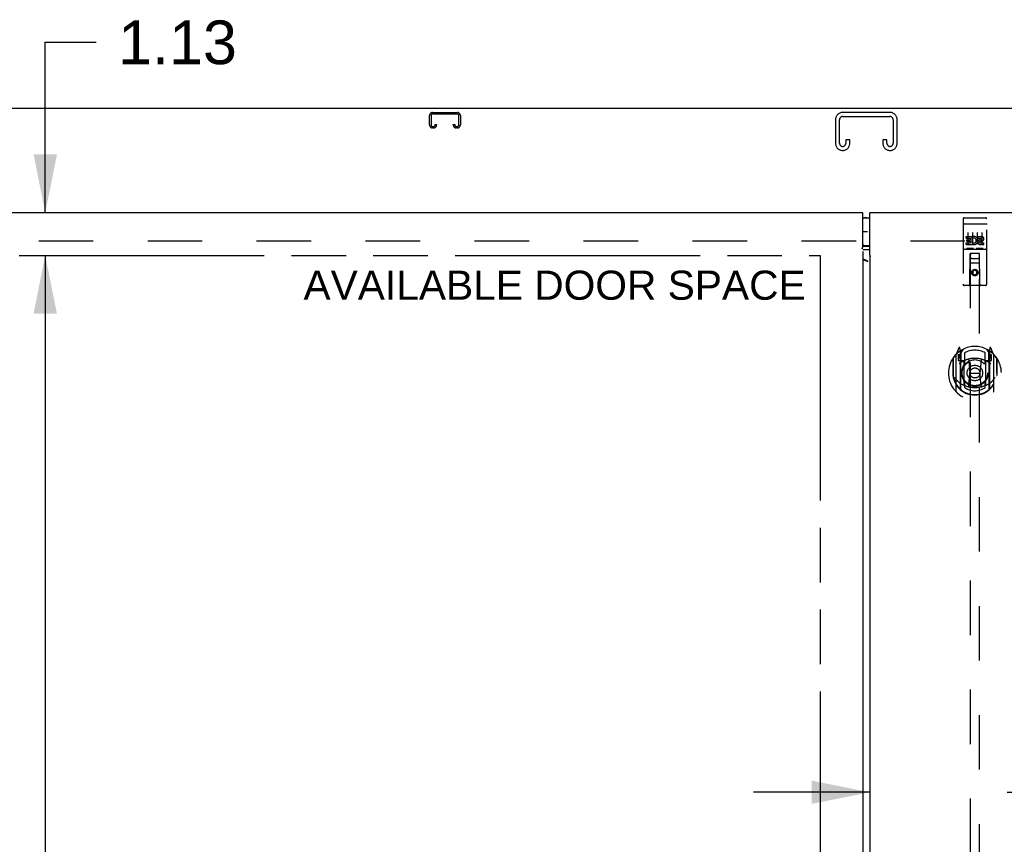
# Model space of a CAD drawing. Header units: inches. Extents: x 0 to 262, y 0 to 169.
# Tile 7 of 12: x 63 to 89, y 100 to 122. Entities that reach past the tile are written whole.
import ezdxf

# ---------------------------------------------------------------- set-up
doc = ezdxf.new("R2010")
doc.units = ezdxf.units.IN
doc.header["$LTSCALE"] = 14.384615
doc.header["$MEASUREMENT"] = 0
doc.linetypes.add('HIDDEN', pattern=[0.2, 0.1, -0.1])
doc.linetypes.add('PHANTOM', pattern=[0.8, 0.45, -0.05, 0.1, -0.05, 0.1, -0.05])
doc.layers.get('0').update_dxf_attribs({"linetype": 'CONTINUOUS'})
for name, color, linetype in [('02___PRT_ALL_AXES', 7, 'CONTINUOUS'), ('AVAILABLE_DOOR_SPACE', 7, 'CONTINUOUS'), ('DEFAULT_2', 8, 'HIDDEN'), ('DIMENSIONS', 7, 'CONTINUOUS'), ('GASKET', 7, 'CONTINUOUS')]:
    doc.layers.add(name, color=color, linetype=linetype)
doc.styles.get("Standard").update_dxf_attribs({"font": 'arial.ttf'})
doc.dimstyles.new('DIMSTYLE_1', dxfattribs={"dimtxt": 1.153846, "dimasz": 1.538462, "dimexe": 0.09, "dimexo": 0.07, "dimgap": 0.0375, "dimtad": 0, "dimtih": 1, "dimtoh": 1, "dimzin": 4, "dimdsep": 46, "dimtxsty": 'Standard', "dimblk": '_FILLED', "dimblk1": '_FILLED', "dimblk2": '_FILLED', "dimcen": 0.09, "dimazin": 1, "dimtfac": 1, "dimtdec": 3, "dimtofl": 0, "dimtmove": 0, "dimatfit": 3, "dimldrblk": '_FILLED', "dimfxl": 1, "dimtolj": 1, "dimtzin": 4, "dimarcsym": 0})

# ---------------------------------------------------------------- blocks, each defined once
blk = doc.blocks.new('_FILLED')
at = {"color": 0, "linetype": 'ByBlock'}
blk.add_solid([(0, 0), (-1, 0.2), (-1, -0.2)], dxfattribs=at)
blk = doc.blocks.new('*D15')
at = {"layer": 'DIMENSIONS', "color": 2, "linetype": 'Continuous'}
for p, q in [((85.184, 101.842), (82.107, 101.842)), ((88.809, 101.842), (91.559, 101.842))]:
    blk.add_line(p, q, dxfattribs=at)
at = {"layer": 'DIMENSIONS', "color": 2, "linetype": 'Continuous', "xscale": 1.5384615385, "yscale": 1.5384615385, "zscale": 1.5384615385}
blk.add_blockref('_FILLED', (85.184, 101.842), dxfattribs=at)
at = {"layer": 'DIMENSIONS', "color": 2, "linetype": 'Continuous', "xscale": 1.5384615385, "yscale": 1.5384615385, "zscale": 1.5384615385, "rotation": 180}
blk.add_blockref('_FILLED', (88.809, 101.842), dxfattribs=at)
at = {"layer": 'DIMENSIONS', "color": 2, "linetype": 'Continuous', "insert": (92.136, 102.419), "char_height": 1.1538, "width": 3.13554, "attachment_point": 1, "line_spacing_factor": 0.9}
blk.add_mtext('3.63', dxfattribs=at)
blk = doc.blocks.new('*D17')
at = {"layer": 'DIMENSIONS', "color": 2, "linetype": 'Continuous'}
for p, q in [((51.216, 99.064), (64.951, 99.064)), ((83.872, 99.064), (70.137, 99.064))]:
    blk.add_line(p, q, dxfattribs=at)
at = {"layer": 'DIMENSIONS', "color": 2, "linetype": 'Continuous', "xscale": 1.5384615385, "yscale": 1.5384615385, "zscale": 1.5384615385, "rotation": 180}
blk.add_blockref('_FILLED', (51.216, 99.064), dxfattribs=at)
at = {"layer": 'DIMENSIONS', "color": 2, "linetype": 'Continuous', "xscale": 1.5384615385, "yscale": 1.5384615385, "zscale": 1.5384615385}
blk.add_blockref('_FILLED', (83.872, 99.064), dxfattribs=at)
at = {"layer": 'DIMENSIONS', "color": 2, "linetype": 'Continuous', "insert": (67.544, 99.641), "char_height": 1.1538, "width": 4.03203, "attachment_point": 2, "line_spacing_factor": 0.9}
blk.add_mtext('32.66', dxfattribs=at)
blk = doc.blocks.new('*D19')
at = {"layer": 'DIMENSIONS', "color": 2, "linetype": 'Continuous'}
for p, q in [((63.414, 117.138), (63.414, 121.637)), ((63.414, 121.637), (64.76, 121.637)), ((63.414, 116.013), (63.414, 112.936))]:
    blk.add_line(p, q, dxfattribs=at)
at = {"layer": 'DIMENSIONS', "color": 2, "linetype": 'Continuous', "xscale": 1.5384615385, "yscale": 1.5384615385, "zscale": 1.5384615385}
for p, rotation in [((63.414, 117.138), 270), ((63.414, 116.013), 90)]:
    blk.add_blockref('_FILLED', p, dxfattribs=dict(at, rotation=rotation))
at = {"layer": 'DIMENSIONS', "color": 2, "linetype": 'Continuous', "insert": (65.337, 122.214), "char_height": 1.1538, "width": 3.13554, "attachment_point": 1, "line_spacing_factor": 0.9}
blk.add_mtext('1.13', dxfattribs=at)
blk = doc.blocks.new('*D21')
at = {"layer": 'DIMENSIONS', "color": 2, "linetype": 'Continuous'}
for p, q in [((63.414, 116.013), (63.414, 87.041)), ((63.414, 55.763), (63.414, 83.003))]:
    blk.add_line(p, q, dxfattribs=at)
at = {"layer": 'DIMENSIONS', "color": 2, "linetype": 'Continuous', "xscale": 1.5384615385, "yscale": 1.5384615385, "zscale": 1.5384615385}
for p, rotation in [((63.414, 116.013), 90), ((63.414, 55.763), 270)]:
    blk.add_blockref('_FILLED', p, dxfattribs=dict(at, rotation=rotation))
at = {"layer": 'DIMENSIONS', "color": 2, "linetype": 'Continuous', "insert": (63.414, 86.465), "char_height": 1.1538, "width": 4.03203, "attachment_point": 2, "line_spacing_factor": 0.9}
blk.add_mtext('60.25\\Ptyp.', dxfattribs=at)

msp = doc.modelspace()

# ---------------------------------------------------------------- linework, layer by layer
at = {"color": 3, "linetype": 'Continuous'}
for p, q in [((121.039, 119.888), (49.143, 119.888)), ((84.997, 117.138), (49.507, 117.138)), ((84.997, 116.248), (84.997, 117.138)), ((85.184, 116.038), (85.184, 117.138)), ((120.674, 117.138), (85.184, 117.138)), ((84.997, 116.113), (84.997, 55.662)), ((85.184, 116.158), (85.02, 116.158)), ((85.184, 115.979), (85.184, 55.797)), ((85.191, 115.979), (85.184, 115.979)), ((85.191, 115.979), (85.195, 115.984)), ((85.003, 115.914), (84.999, 115.915))]:
    msp.add_line(p, q, dxfattribs=at)
at = {"color": 7, "linetype": 'Continuous'}
for p, q in [((84.997, 117.008), (85.184, 117.008)), ((85.184, 116.268), (84.997, 116.268)), ((84.997, 116.256), (84.999, 116.257)), ((85.02, 116.258), (85.184, 116.258))]:
    msp.add_line(p, q, dxfattribs=at)
at = {"color": 3, "linetype": 'Continuous'}
for points in [[(84.99, 116.189), (84.989, 116.191), (84.987, 116.193), (84.986, 116.194), (84.985, 116.195), (84.984, 116.196), (84.984, 116.197), (84.984, 116.198), (84.984, 116.198), (84.984, 116.199), (84.984, 116.199), (84.984, 116.2), (84.985, 116.201), (84.985, 116.201), (84.986, 116.202), (84.986, 116.203), (84.987, 116.205), (84.988, 116.206), (84.988, 116.208), (84.989, 116.21), (84.99, 116.212), (84.991, 116.214), (84.991, 116.217), (84.992, 116.219), (84.993, 116.223), (84.994, 116.226), (84.994, 116.23), (84.995, 116.234), (84.996, 116.238), (84.996, 116.243), (84.997, 116.248)], [(85.02, 116.158), (85.015, 116.158), (85.009, 116.158), (85.004, 116.158), (84.999, 116.157), (84.995, 116.157)], [(85.197, 115.99), (85.196, 115.991), (85.196, 115.992), (85.195, 115.993), (85.194, 115.994), (85.194, 115.995), (85.193, 115.997), (85.193, 115.998), (85.192, 116), (85.191, 116.002), (85.19, 116.004), (85.19, 116.006), (85.189, 116.009), (85.189, 116.012), (85.188, 116.014), (85.187, 116.017), (85.187, 116.02), (85.186, 116.023), (85.186, 116.026), (85.185, 116.03), (85.185, 116.033), (85.184, 116.038)], [(85.195, 115.984), (85.196, 115.985), (85.197, 115.986), (85.197, 115.987), (85.197, 115.987), (85.198, 115.988), (85.198, 115.988), (85.197, 115.989), (85.197, 115.989), (85.197, 115.99)], [(85.139, 115.849), (85.119, 115.855), (85.109, 115.859), (85.099, 115.862), (85.09, 115.866), (85.08, 115.869), (85.071, 115.873), (85.062, 115.876), (85.054, 115.879), (85.046, 115.883), (85.039, 115.886), (85.032, 115.89), (85.025, 115.893), (85.019, 115.897), (85.014, 115.9), (85.01, 115.903), (85.006, 115.907), (85.003, 115.91), (85, 115.914), (84.999, 115.915)], [(85.139, 115.849), (85.124, 115.857), (85.109, 115.865), (85.094, 115.874), (85.079, 115.882), (85.064, 115.889), (85.049, 115.896), (85.033, 115.903), (85.018, 115.909), (85.003, 115.914)]]:
    msp.add_lwpolyline(points, dxfattribs=at)
at = {"color": 7, "linetype": 'Continuous'}
msp.add_lwpolyline([(84.999, 116.257), (85.004, 116.257), (85.009, 116.257), (85.015, 116.258), (85.02, 116.258)], dxfattribs=at)
for centre, start, end in [((85.094, 116.828), 90, 122.8107), ((85.094, 116.448), 237.1893, 270)]:
    msp.add_arc(centre, 0.18, start, end, dxfattribs=at)
at = {"layer": '02___PRT_ALL_AXES', "color": 8, "linetype": 'HIDDEN'}
for p, q in [((87.673, 117.005), (88.238, 117.005)), ((87.724, 116.47), (87.724, 116.512)), ((87.724, 116.512), (87.88, 116.512)), ((87.724, 116.47), (87.838, 116.47)), ((87.838, 116.427), (87.838, 116.47)), ((87.88, 116.334), (87.88, 116.512)), ((87.905, 116.464), (87.888, 116.503)), ((88.036, 116.47), (88.036, 116.512)), ((88.036, 116.512), (88.129, 116.512)), ((88.036, 116.47), (88.129, 116.47)), ((87.724, 116.299), (87.724, 116.341)), ((87.724, 116.341), (87.838, 116.341)), ((87.724, 116.299), (87.88, 116.299)), ((87.745, 116.385), (87.745, 116.427)), ((87.745, 116.427), (87.838, 116.427)), ((87.745, 116.385), (87.838, 116.385)), ((87.838, 116.341), (87.838, 116.385)), ((87.88, 116.334), (87.893, 116.353)), ((87.88, 116.299), (87.88, 116.311)), ((87.884, 116.309), (87.88, 116.311)), ((88.096, 116.385), (88.143, 116.385)), ((88.1, 116.426), (88.129, 116.426)), ((88.1, 116.341), (88.193, 116.341)), ((88.1, 116.299), (88.193, 116.299)), ((88.193, 116.299), (88.193, 116.341)), ((87.673, 116.177), (88.238, 116.177))]:
    msp.add_line(p, q, dxfattribs=at)
msp.add_circle((87.956, 115.56), 0.085, dxfattribs=at)
for centre, radius, start, end in [((87.93, 116.405), 0.107, 244.2636, 113.4027), ((87.93, 116.405), 0.0639, 234.8895, 113.4026), ((88.129, 116.448), 0.0644, 282.2995, 90.0775), ((88.129, 116.448), 0.0219, 269.9011, 90), ((88.1, 116.362), 0.0635, 90, 270), ((88.1, 116.363), 0.0219, 100.307, 270)]:
    msp.add_arc(centre, radius, start, end, dxfattribs=at)
at = {"layer": 'AVAILABLE_DOOR_SPACE', "color": 4, "linetype": 'PHANTOM'}
for p, q in [((51.216, 116.013), (83.872, 116.013)), ((83.872, 116.013), (83.872, 55.763))]:
    msp.add_line(p, q, dxfattribs=at)
at = {"layer": 'DEFAULT_2', "color": 8, "linetype": 'HIDDEN'}
for p, q in [((73.559, 119.457), (73.559, 119.704)), ((73.599, 119.704), (73.599, 119.457)), ((73.639, 119.784), (74.292, 119.784)), ((74.292, 119.744), (73.639, 119.744)), ((74.332, 119.457), (74.332, 119.704)), ((74.372, 119.704), (74.372, 119.457)), ((84.278, 119.604), (84.278, 118.964)), ((84.382, 118.978), (84.382, 119.59)), ((85.723, 119.784), (84.458, 119.784)), ((84.472, 119.68), (85.709, 119.68)), ((85.799, 119.59), (85.799, 118.978)), ((85.903, 118.964), (85.903, 119.604)), ((73.639, 119.417), (73.667, 119.417)), ((73.667, 119.377), (73.639, 119.377)), ((73.707, 119.457), (73.707, 119.471)), ((73.707, 119.471), (73.747, 119.471)), ((73.747, 119.471), (73.747, 119.457)), ((74.184, 119.457), (74.184, 119.471)), ((74.184, 119.471), (74.224, 119.471)), ((74.224, 119.471), (74.224, 119.457)), ((74.264, 119.417), (74.292, 119.417)), ((74.292, 119.377), (74.264, 119.377)), ((84.549, 119.065), (84.549, 118.978)), ((84.653, 119.065), (84.549, 119.065)), ((84.653, 118.964), (84.653, 119.065)), ((85.528, 119.065), (85.528, 118.964)), ((85.632, 119.065), (85.528, 119.065)), ((85.632, 118.978), (85.632, 119.065)), ((84.458, 118.784), (84.473, 118.784)), ((85.708, 118.784), (85.723, 118.784)), ((87.643, 116.975), (87.643, 115.25)), ((87.738, 117.005), (87.923, 117.005)), ((87.988, 117.005), (88.173, 117.005)), ((88.268, 115.25), (88.268, 116.975)), ((87.66, 116.846), (87.659, 116.846)), ((87.661, 116.846), (87.66, 116.846)), ((87.661, 116.846), (87.661, 116.846)), ((87.662, 116.846), (87.661, 116.846)), ((87.663, 116.846), (87.662, 116.846)), ((87.664, 116.846), (87.663, 116.846)), ((87.665, 116.847), (87.664, 116.846)), ((87.665, 116.847), (87.665, 116.847)), ((87.666, 116.847), (87.665, 116.847)), ((87.667, 116.847), (87.666, 116.847)), ((87.668, 116.847), (87.667, 116.847)), ((87.669, 116.847), (87.668, 116.847)), ((87.67, 116.847), (87.669, 116.847)), ((87.67, 116.847), (87.67, 116.847)), ((87.671, 116.847), (87.67, 116.847)), ((87.672, 116.847), (87.671, 116.847)), ((87.673, 116.847), (87.672, 116.847)), ((87.673, 116.847), (88.238, 116.847)), ((88.238, 116.847), (88.239, 116.847)), ((88.239, 116.847), (88.24, 116.847)), ((88.24, 116.847), (88.241, 116.847)), ((88.241, 116.847), (88.242, 116.847)), ((88.242, 116.847), (88.243, 116.847)), ((88.243, 116.847), (88.243, 116.847)), ((88.243, 116.847), (88.244, 116.847)), ((88.244, 116.847), (88.245, 116.847)), ((88.245, 116.847), (88.246, 116.847)), ((88.246, 116.847), (88.247, 116.847)), ((88.247, 116.847), (88.247, 116.847)), ((88.249, 116.846), (88.249, 116.846)), ((88.251, 116.846), (88.251, 116.846)), ((87.768, 116.614), (87.768, 116.308)), ((87.893, 116.614), (87.893, 116.308)), ((88.018, 116.614), (88.018, 116.308)), ((88.143, 116.614), (88.143, 116.308)), ((119.341, 116.388), (50.841, 116.388)), ((87.917, 116.193), (87.745, 116.193)), ((88.167, 116.193), (87.995, 116.193)), ((87.673, 116.177), (88.238, 116.177)), ((87.826, 115.25), (87.829, 116.06)), ((87.831, 116.06), (87.829, 116.06)), ((87.831, 116.06), (87.831, 88.058)), ((88.081, 116.06), (87.831, 116.06)), ((87.871, 115.935), (88.041, 115.935)), ((88.081, 88.058), (88.081, 116.06)), ((88.082, 116.06), (88.081, 116.06)), ((88.086, 115.25), (88.082, 116.06)), ((88.083, 115.81), (87.828, 115.81)), ((87.956, 115.632), (87.893, 115.596)), ((87.893, 115.596), (87.893, 115.523)), ((87.893, 115.596), (87.903, 115.59)), ((87.893, 115.523), (87.903, 115.529)), ((87.893, 115.523), (87.956, 115.487)), ((87.956, 115.62), (87.903, 115.59)), ((87.903, 115.59), (87.903, 115.529)), ((87.903, 115.529), (87.956, 115.499)), ((87.956, 115.632), (87.956, 115.62)), ((88.018, 115.596), (87.956, 115.632)), ((88.008, 115.59), (87.956, 115.62)), ((87.956, 115.499), (88.008, 115.529)), ((87.956, 115.487), (88.018, 115.523)), ((87.956, 115.487), (87.956, 115.499)), ((88.018, 115.596), (88.008, 115.59)), ((88.008, 115.529), (88.008, 115.59)), ((88.018, 115.523), (88.008, 115.529)), ((88.018, 115.523), (88.018, 115.596)), ((88.238, 115.22), (87.673, 115.22)), ((87.456, 113.39), (87.456, 112.422)), ((87.53, 113.576), (87.46, 113.4)), ((87.513, 113.385), (87.513, 113.235)), ((87.573, 113.385), (87.513, 113.385)), ((87.522, 113.362), (87.551, 113.316)), ((87.581, 113.37), (87.526, 113.37)), ((87.553, 113.481), (87.552, 113.48)), ((87.552, 113.48), (87.552, 113.48)), ((87.552, 113.48), (87.552, 113.48)), ((87.573, 113.492), (87.559, 113.573)), ((87.573, 112.476), (87.573, 113.492)), ((87.581, 113.43), (87.651, 113.539)), ((87.581, 112.486), (87.581, 113.489)), ((87.583, 113.464), (87.583, 113.257)), ((87.681, 113.442), (87.681, 113.189)), ((88.231, 113.189), (88.231, 113.442)), ((88.261, 113.539), (88.331, 113.43)), ((88.328, 113.257), (88.328, 113.464)), ((88.331, 112.486), (88.331, 113.489)), ((88.386, 113.37), (88.331, 113.37)), ((88.353, 113.573), (88.338, 113.492)), ((88.338, 113.492), (88.338, 112.476)), ((88.398, 113.385), (88.338, 113.385)), ((88.36, 113.48), (88.355, 113.483)), ((88.361, 113.316), (88.39, 113.362)), ((88.451, 113.4), (88.381, 113.576)), ((88.398, 113.235), (88.398, 113.385)), ((88.456, 112.422), (88.456, 113.39)), ((87.373, 113.294), (87.373, 112.906)), ((87.381, 113.302), (87.381, 112.844)), ((87.513, 113.235), (87.573, 113.235)), ((87.673, 113.234), (87.601, 113.234)), ((87.603, 113.237), (87.669, 113.237)), ((87.673, 112.593), (87.673, 113.224)), ((87.793, 113.25), (87.823, 112.906)), ((88.119, 113.25), (88.088, 112.906)), ((88.311, 113.234), (88.238, 113.234)), ((88.238, 113.224), (88.238, 112.593)), ((88.243, 113.237), (88.308, 113.237)), ((88.338, 113.235), (88.398, 113.235)), ((88.531, 113.302), (88.531, 112.844)), ((88.538, 112.906), (88.538, 113.294)), ((87.373, 112.906), (87.388, 112.906)), ((87.381, 112.844), (87.381, 112.841)), ((87.793, 112.567), (87.823, 112.906)), ((87.823, 112.906), (88.088, 112.906)), ((88.118, 112.567), (88.088, 112.906)), ((88.538, 112.906), (88.523, 112.906)), ((88.531, 112.844), (88.531, 112.841)), ((87.681, 112.628), (87.681, 112.525)), ((88.231, 112.525), (88.231, 112.628))]:
    msp.add_line(p, q, dxfattribs=at)
for points in [[(87.659, 116.846), (87.659, 116.846), (87.658, 116.846), (87.658, 116.846), (87.658, 116.846), (87.657, 116.846), (87.657, 116.846), (87.657, 116.846), (87.656, 116.846), (87.656, 116.845), (87.656, 116.845), (87.655, 116.845), (87.655, 116.845), (87.655, 116.845), (87.654, 116.845), (87.654, 116.845), (87.654, 116.845), (87.653, 116.845), (87.653, 116.845), (87.653, 116.845), (87.652, 116.845), (87.652, 116.845), (87.652, 116.845), (87.652, 116.845), (87.651, 116.844), (87.651, 116.844), (87.651, 116.844), (87.65, 116.844), (87.65, 116.844), (87.65, 116.844), (87.65, 116.844), (87.649, 116.844), (87.649, 116.844), (87.649, 116.844), (87.649, 116.844), (87.648, 116.844), (87.648, 116.843), (87.648, 116.843), (87.648, 116.843), (87.648, 116.843), (87.647, 116.843), (87.647, 116.843), (87.647, 116.843), (87.647, 116.843), (87.646, 116.843), (87.646, 116.843), (87.646, 116.843), (87.646, 116.842), (87.646, 116.842), (87.646, 116.842), (87.645, 116.842), (87.645, 116.842), (87.645, 116.842), (87.645, 116.842), (87.645, 116.842), (87.645, 116.842), (87.645, 116.842), (87.645, 116.841), (87.644, 116.841), (87.644, 116.841), (87.644, 116.841), (87.644, 116.841), (87.644, 116.841), (87.644, 116.841), (87.644, 116.841), (87.644, 116.841), (87.644, 116.841), (87.644, 116.84), (87.644, 116.84), (87.644, 116.84), (87.643, 116.84), (87.643, 116.84), (87.643, 116.84), (87.643, 116.84), (87.643, 116.84), (87.643, 116.84), (87.643, 116.84), (87.643, 116.839)], [(88.247, 116.847), (88.248, 116.846), (88.249, 116.846)], [(88.249, 116.846), (88.25, 116.846), (88.251, 116.846)], [(88.251, 116.846), (88.252, 116.846), (88.252, 116.846), (88.253, 116.846), (88.253, 116.846), (88.254, 116.846), (88.254, 116.846), (88.254, 116.846), (88.255, 116.846), (88.255, 116.846), (88.255, 116.846), (88.256, 116.845), (88.256, 116.845), (88.256, 116.845), (88.257, 116.845), (88.257, 116.845), (88.257, 116.845), (88.258, 116.845), (88.258, 116.845), (88.258, 116.845), (88.259, 116.845), (88.259, 116.845), (88.259, 116.845), (88.26, 116.845), (88.26, 116.845), (88.26, 116.845), (88.26, 116.844), (88.261, 116.844), (88.261, 116.844), (88.261, 116.844), (88.262, 116.844), (88.262, 116.844), (88.262, 116.844), (88.262, 116.844), (88.263, 116.844), (88.263, 116.844), (88.263, 116.844), (88.263, 116.844), (88.264, 116.843), (88.264, 116.843), (88.264, 116.843), (88.264, 116.843), (88.264, 116.843), (88.265, 116.843), (88.265, 116.843), (88.265, 116.843), (88.265, 116.843), (88.265, 116.843), (88.266, 116.843), (88.266, 116.842), (88.266, 116.842), (88.266, 116.842), (88.266, 116.842), (88.266, 116.842), (88.267, 116.842), (88.267, 116.842), (88.267, 116.842), (88.267, 116.842), (88.267, 116.842), (88.267, 116.841), (88.267, 116.841), (88.267, 116.841), (88.267, 116.841), (88.268, 116.841), (88.268, 116.841), (88.268, 116.841), (88.268, 116.841), (88.268, 116.841), (88.268, 116.841), (88.268, 116.84), (88.268, 116.84), (88.268, 116.84), (88.268, 116.84), (88.268, 116.84), (88.268, 116.84), (88.268, 116.84), (88.268, 116.84), (88.268, 116.84), (88.268, 116.84), (88.268, 116.839)], [(87.745, 116.193), (87.745, 116.193), (87.745, 116.193), (87.744, 116.193), (87.744, 116.193), (87.744, 116.193), (87.744, 116.193), (87.744, 116.193), (87.743, 116.193), (87.743, 116.193), (87.743, 116.193), (87.743, 116.193), (87.743, 116.193), (87.742, 116.193), (87.742, 116.193), (87.742, 116.193), (87.742, 116.193), (87.742, 116.193), (87.742, 116.193), (87.741, 116.193), (87.741, 116.193), (87.741, 116.193), (87.741, 116.193), (87.741, 116.193), (87.741, 116.193), (87.741, 116.193), (87.74, 116.193), (87.74, 116.193), (87.74, 116.193), (87.74, 116.193), (87.74, 116.193), (87.74, 116.193), (87.74, 116.193), (87.74, 116.194), (87.74, 116.194), (87.739, 116.194), (87.739, 116.194), (87.739, 116.194), (87.739, 116.194), (87.739, 116.194), (87.739, 116.194), (87.739, 116.194), (87.739, 116.194), (87.739, 116.194), (87.739, 116.194), (87.738, 116.194), (87.738, 116.194)], [(87.923, 116.194), (87.923, 116.194), (87.923, 116.194), (87.923, 116.194), (87.923, 116.194), (87.923, 116.194), (87.923, 116.194), (87.923, 116.194), (87.923, 116.194), (87.922, 116.194), (87.922, 116.194), (87.922, 116.194), (87.922, 116.194), (87.922, 116.194), (87.922, 116.193), (87.922, 116.193), (87.922, 116.193), (87.922, 116.193), (87.921, 116.193), (87.921, 116.193), (87.921, 116.193), (87.921, 116.193), (87.921, 116.193), (87.921, 116.193), (87.921, 116.193), (87.921, 116.193), (87.92, 116.193), (87.92, 116.193), (87.92, 116.193), (87.92, 116.193), (87.92, 116.193), (87.92, 116.193), (87.919, 116.193), (87.919, 116.193), (87.919, 116.193), (87.919, 116.193), (87.919, 116.193), (87.919, 116.193), (87.918, 116.193), (87.918, 116.193), (87.918, 116.193), (87.918, 116.193), (87.918, 116.193), (87.917, 116.193), (87.917, 116.193), (87.917, 116.193)], [(87.995, 116.193), (87.995, 116.193), (87.995, 116.193), (87.994, 116.193), (87.994, 116.193), (87.994, 116.193), (87.994, 116.193), (87.994, 116.193), (87.993, 116.193), (87.993, 116.193), (87.993, 116.193), (87.993, 116.193), (87.993, 116.193), (87.992, 116.193), (87.992, 116.193), (87.992, 116.193), (87.992, 116.193), (87.992, 116.193), (87.992, 116.193), (87.991, 116.193), (87.991, 116.193), (87.991, 116.193), (87.991, 116.193), (87.991, 116.193), (87.991, 116.193), (87.991, 116.193), (87.99, 116.193), (87.99, 116.193), (87.99, 116.193), (87.99, 116.193), (87.99, 116.193), (87.99, 116.193), (87.99, 116.193), (87.99, 116.194), (87.99, 116.194), (87.989, 116.194), (87.989, 116.194), (87.989, 116.194), (87.989, 116.194), (87.989, 116.194), (87.989, 116.194), (87.989, 116.194), (87.989, 116.194), (87.989, 116.194), (87.989, 116.194), (87.988, 116.194), (87.988, 116.194)], [(88.173, 116.194), (88.173, 116.194), (88.173, 116.194), (88.173, 116.194), (88.173, 116.194), (88.173, 116.194), (88.173, 116.194), (88.173, 116.194), (88.173, 116.194), (88.172, 116.194), (88.172, 116.194), (88.172, 116.194), (88.172, 116.194), (88.172, 116.194), (88.172, 116.193), (88.172, 116.193), (88.172, 116.193), (88.172, 116.193), (88.171, 116.193), (88.171, 116.193), (88.171, 116.193), (88.171, 116.193), (88.171, 116.193), (88.171, 116.193), (88.171, 116.193), (88.171, 116.193), (88.17, 116.193), (88.17, 116.193), (88.17, 116.193), (88.17, 116.193), (88.17, 116.193), (88.17, 116.193), (88.169, 116.193), (88.169, 116.193), (88.169, 116.193), (88.169, 116.193), (88.169, 116.193), (88.169, 116.193), (88.168, 116.193), (88.168, 116.193), (88.168, 116.193), (88.168, 116.193), (88.168, 116.193), (88.167, 116.193), (88.167, 116.193), (88.167, 116.193)], [(87.423, 112.793), (87.426, 112.787), (87.429, 112.782), (87.432, 112.778), (87.435, 112.773), (87.438, 112.769), (87.441, 112.764), (87.444, 112.76), (87.446, 112.756), (87.449, 112.753), (87.451, 112.749), (87.454, 112.746), (87.456, 112.742), (87.458, 112.739), (87.461, 112.736), (87.463, 112.733), (87.465, 112.73), (87.467, 112.727), (87.469, 112.725), (87.472, 112.722), (87.474, 112.72), (87.476, 112.717), (87.478, 112.715), (87.479, 112.713), (87.481, 112.711), (87.483, 112.709), (87.485, 112.707), (87.487, 112.705), (87.489, 112.703), (87.49, 112.701), (87.492, 112.7), (87.494, 112.698), (87.495, 112.697), (87.497, 112.695), (87.498, 112.694), (87.5, 112.692), (87.501, 112.691)], [(88.41, 112.691), (88.412, 112.692), (88.413, 112.694), (88.415, 112.695), (88.416, 112.697), (88.418, 112.698), (88.42, 112.7), (88.421, 112.701), (88.423, 112.703), (88.425, 112.705), (88.427, 112.707), (88.428, 112.709), (88.43, 112.711), (88.432, 112.713), (88.434, 112.715), (88.436, 112.717), (88.438, 112.72), (88.44, 112.722), (88.442, 112.725), (88.444, 112.727), (88.447, 112.73), (88.449, 112.733), (88.451, 112.736), (88.453, 112.739), (88.456, 112.742), (88.458, 112.746), (88.46, 112.749), (88.463, 112.753), (88.466, 112.756), (88.468, 112.76), (88.471, 112.764), (88.474, 112.769), (88.476, 112.773), (88.479, 112.778), (88.482, 112.782), (88.485, 112.787), (88.488, 112.793)], [(88.144, 112.549), (88.138, 112.548), (88.133, 112.546), (88.128, 112.545), (88.122, 112.544), (88.117, 112.542), (88.111, 112.541), (88.106, 112.54), (88.1, 112.539), (88.095, 112.538), (88.089, 112.536), (88.084, 112.535), (88.078, 112.534), (88.073, 112.533), (88.067, 112.533), (88.062, 112.532), (88.056, 112.531), (88.051, 112.53), (88.045, 112.529), (88.04, 112.529), (88.034, 112.528), (88.028, 112.527), (88.023, 112.527), (88.017, 112.526), (88.012, 112.526), (88.006, 112.525), (88.001, 112.525), (87.995, 112.525), (87.989, 112.524), (87.984, 112.524), (87.978, 112.524), (87.973, 112.524), (87.967, 112.524), (87.961, 112.524), (87.956, 112.524), (87.95, 112.524), (87.945, 112.524), (87.939, 112.524), (87.933, 112.524), (87.928, 112.524), (87.922, 112.524), (87.917, 112.525), (87.911, 112.525), (87.906, 112.525), (87.9, 112.526), (87.894, 112.526), (87.889, 112.527), (87.883, 112.527), (87.878, 112.528), (87.872, 112.529), (87.867, 112.529), (87.861, 112.53), (87.855, 112.531), (87.85, 112.532), (87.844, 112.533), (87.839, 112.533), (87.833, 112.534), (87.828, 112.535), (87.822, 112.536), (87.817, 112.538), (87.811, 112.539), (87.806, 112.54), (87.8, 112.541), (87.795, 112.542), (87.79, 112.544), (87.784, 112.545), (87.779, 112.546), (87.773, 112.548), (87.768, 112.549)]]:
    msp.add_lwpolyline(points, dxfattribs=at)
for centre, radius in [((87.956, 115.56), 0.0845), ((87.956, 112.909), 0.35), ((87.956, 112.909), 0.335), ((87.956, 112.909), 0.205), ((87.956, 112.909), 0.133)]:
    msp.add_circle(centre, radius, dxfattribs=at)
for centre, radius, start, end in [((73.639, 119.704), 0.08, 90, 180), ((73.639, 119.704), 0.04, 90, 180), ((74.292, 119.704), 0.08, 0, 90), ((74.292, 119.704), 0.04, 0, 90), ((84.458, 119.604), 0.18, 90, 180), ((84.472, 119.59), 0.09, 90, 180), ((85.709, 119.59), 0.09, 0, 90), ((85.723, 119.604), 0.18, 0, 90), ((73.639, 119.457), 0.08, 180, 270), ((73.639, 119.457), 0.04, 180, 270), ((73.667, 119.457), 0.08, 270, 360), ((73.667, 119.457), 0.04, 270, 360), ((74.264, 119.457), 0.08, 180, 270), ((74.264, 119.457), 0.04, 180, 270), ((74.292, 119.457), 0.08, 270, 360), ((74.292, 119.457), 0.04, 270, 360), ((84.458, 118.964), 0.18, 180, 270), ((84.472, 118.978), 0.09, 180, 261.7808), ((84.459, 118.978), 0.09, 270, 360), ((84.473, 118.964), 0.18, 270, 360), ((85.708, 118.964), 0.18, 180, 270), ((85.722, 118.978), 0.09, 180, 261.7808), ((85.709, 118.978), 0.09, 270, 360), ((85.723, 118.964), 0.18, 270, 360), ((87.673, 116.975), 0.03, 90, 180), ((88.238, 116.975), 0.03, 0, 90), ((87.673, 116.147), 0.03, 90, 180), ((87.871, 116.02), 0.04, 90, 180), ((87.871, 115.975), 0.04, 180, 270), ((88.041, 116.02), 0.04, 0, 90), ((88.041, 115.975), 0.04, 270, 360), ((88.238, 116.147), 0.03, 0, 90), ((87.673, 115.25), 0.03, 180, 270), ((87.796, 115.25), 0.03, 270, 360), ((88.116, 115.25), 0.03, 180, 270), ((88.238, 115.25), 0.03, 270, 360), ((87.956, 112.909), 0.7, 35.2961, 144.7039), ((87.956, 112.906), 0.7, 125.5126, 54.4874), ((87.471, 113.39), 0.015, 135.0748, 180), ((87.526, 113.365), 0.005, 90, 212.6792), ((87.544, 113.57), 0.015, 10, 158.1959), ((87.561, 113.46), 0.02, 0, 125.5126), ((87.563, 113.464), 0.02, 0, 125.2543), ((87.601, 113.489), 0.02, 121.4688, 179.9992), ((87.956, 112.909), 0.6, 62.7204, 117.2796), ((88.311, 113.489), 0.02, 0, 58.5295), ((88.348, 113.464), 0.02, 54.7457, 180), ((88.351, 113.46), 0.02, 54.4874, 180), ((88.367, 113.57), 0.015, 21.8041, 170), ((88.386, 113.365), 0.005, 327.3208, 90), ((88.441, 113.39), 0.015, 0, 44.9252), ((87.401, 113.302), 0.02, 144.7039, 180), ((87.956, 112.594), 0.7, 53.2319, 126.7681), ((87.393, 113.215), 0.188, 0, 32.6792), ((87.601, 113.254), 0.02, 180, 270), ((87.603, 113.257), 0.02, 180, 270), ((87.669, 113.257), 0.02, 270, 293.464), ((87.688, 113.224), 0.015, 112.9863, 180), ((87.956, 112.596), 0.7, 66.536, 113.464), ((87.711, 113.189), 0.03, 180, 311.1261), ((87.956, 112.909), 0.343, 48.8739, 131.1261), ((87.773, 113.249), 0.02, 5.0796, 105.6131), ((88.139, 113.249), 0.02, 74.3869, 174.9204), ((88.201, 113.189), 0.03, 228.8739, 360), ((88.223, 113.224), 0.015, 0, 67.0137), ((88.243, 113.257), 0.02, 246.536, 270), ((88.308, 113.257), 0.02, 270, 360), ((88.311, 113.254), 0.02, 270, 360), ((88.519, 113.215), 0.188, 147.3208, 180), ((88.511, 113.302), 0.02, 0, 35.2961), ((87.956, 112.909), 0.583, 180.2464, 359.7536), ((87.401, 112.844), 0.02, 180, 187.6622), ((87.956, 112.919), 0.58, 187.6622, 352.3378), ((88.511, 112.844), 0.02, 352.3378, 360), ((87.956, 113.224), 0.7, 229.529, 310.471), ((87.688, 112.593), 0.015, 180, 247.0137), ((87.711, 112.628), 0.03, 48.8739, 180), ((87.956, 112.909), 0.343, 228.8739, 311.1261), ((87.773, 112.569), 0.02, 254.4248, 354.9204), ((88.138, 112.569), 0.02, 185.0796, 285.5752), ((88.201, 112.628), 0.03, 0, 131.1261), ((88.223, 112.593), 0.015, 292.9863, 360), ((87.471, 112.422), 0.015, 180, 224.9252), ((87.588, 112.476), 0.015, 180, 229.6413), ((87.601, 112.486), 0.02, 180, 230.6594), ((87.956, 112.919), 0.48, 235.0461, 304.9539), ((88.311, 112.486), 0.02, 309.3378, 359.9984), ((88.323, 112.476), 0.015, 310.3587, 360), ((88.441, 112.422), 0.015, 315.0748, 360)]:
    msp.add_arc(centre, radius, start, end, dxfattribs=at)
at = {"layer": 'GASKET', "color": 40, "linetype": 'Continuous'}
msp.add_line((85.122, 116.638), (84.997, 116.638), dxfattribs=at)

# ---------------------------------------------------------------- texts
at = {"layer": 'DIMENSIONS', "color": 2, "linetype": 'Continuous', "insert": (76.86, 115.611), "char_height": 0.76923, "width": 13.23134, "attachment_point": 2, "line_spacing_factor": 0.9}
msp.add_mtext('AVAILABLE DOOR SPACE', dxfattribs=at)

# ---------------------------------------------------------------- dimensions: what is measured, and where the dimension line sits
at = {"layer": 'DIMENSIONS', "color": 2, "linetype": 'Continuous'}
for base, p1, p2, angle, picture, middle in [((63.414240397, 116.012643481), (84.934339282, 117.137643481), (83.871839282, 116.012643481), 270, '*D19', (66.955063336, 121.630316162)), ((85.184339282, 101.842229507), (88.809339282, 116.012643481), (85.184339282, 115.746664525), 180, '*D15', (93.702223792, 101.835794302))]:
    dim = msp.add_linear_dim(base=base, p1=p1, p2=p2, angle=angle, dimstyle='DIMSTYLE_1', dxfattribs=at)
    dim.commit()
    dim.dimension.update_dxf_attribs({"geometry": picture, "text_midpoint": middle, "dimtype": 160})
dim = msp.add_linear_dim(base=(83.872, 99.064), p1=(51.216, 116.013), p2=(83.872, 116.013), dimstyle='DIMSTYLE_1', dxfattribs=at)
dim.commit()
dim.dimension.update_dxf_attribs({"geometry": '*D17', "text_midpoint": (67.541, 99.058), "dimtype": 160})
dim = msp.add_linear_dim(base=(63.414, 55.763), p1=(83.872, 116.013), p2=(83.872, 55.763), angle=270, text='<>\\Ptyp.', dimstyle='DIMSTYLE_1', dxfattribs=at)
dim.commit()
dim.dimension.update_dxf_attribs({"geometry": '*D21', "text_midpoint": (63.414, 85.022), "dimtype": 160})

doc.saveas('drawing.dxf')
